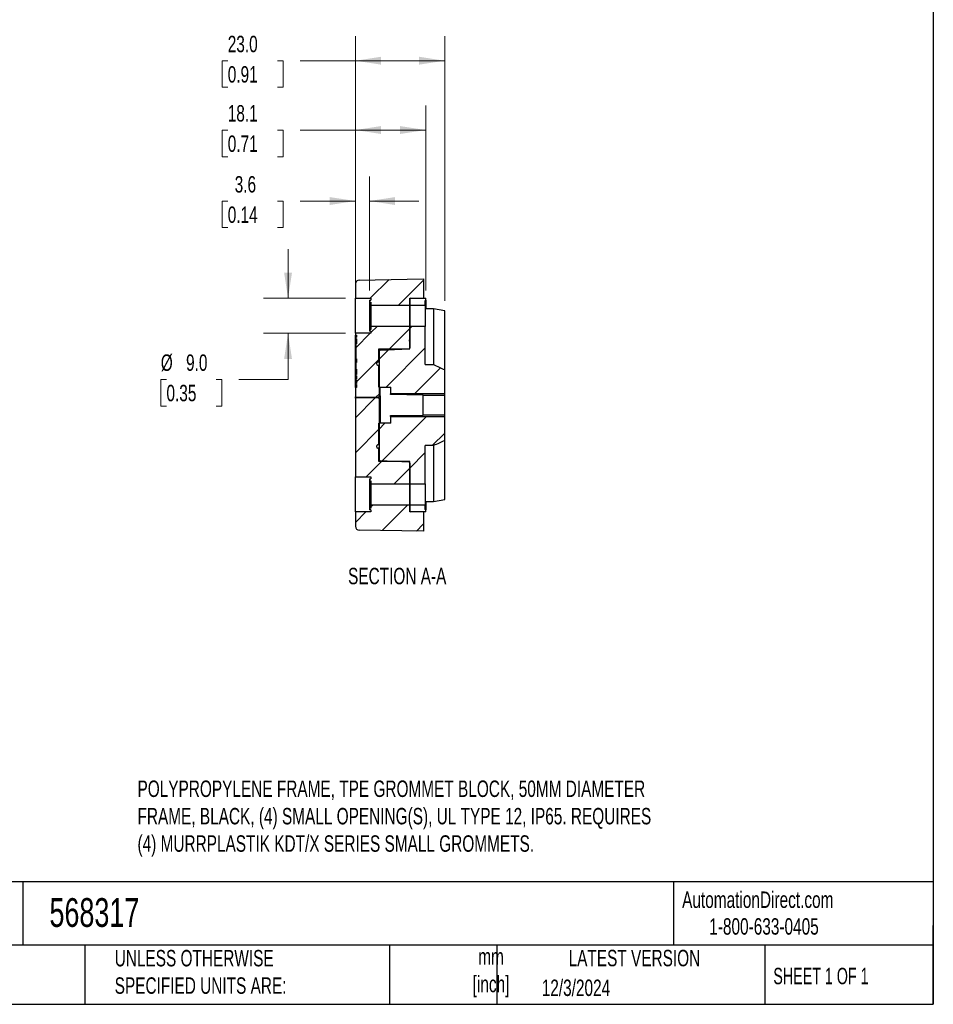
# Model space of a CAD drawing. Header units: millimetres. Extents: x 13 to 546, y 13 to 419.
# Tile 8 of 15: x 311 to 546, y 13 to 266. Entities that reach past the tile are written whole.
import ezdxf

# ---------------------------------------------------------------- set-up
doc = ezdxf.new("R2010")
doc.units = ezdxf.units.MM
doc.header["$LTSCALE"] = 2
doc.layers.add('TEXT', color=140, linetype='Continuous', lineweight=25)
doc.styles.add('SLDTEXTSTYLE0', font='TXT', dxfattribs={"width": 0.7})
doc.styles.add('SLDTEXTSTYLE1', font='TXT', dxfattribs={"width": 0.65})
doc.dimstyles.new('SLDDIMSTYLE1', dxfattribs={"dimtxt": 4.316016, "dimasz": 6.604, "dimexe": 0, "dimexo": 0.0625, "dimgap": 1.079004, "dimtad": 0, "dimtih": 1, "dimtoh": 1, "dimrnd": 1e-09, "dimzin": 4, "dimdsep": 46, "dimtxsty": 'SLDTEXTSTYLE0', "dimsah": 1, "dimcen": 0.09, "dimadec": 0, "dimazin": 1, "dimtfac": 1, "dimtofl": 0, "dimtmove": 0, "dimatfit": 3, "dimfxl": 0, "dimfrac": 2, "dimtolj": 1, "dimtzin": 12, "dimarcsym": 0})
doc.dimstyles.new('SLDDIMSTYLE3', dxfattribs={"dimtxt": 4.316016, "dimasz": 6.604, "dimexe": 0, "dimexo": 0.0625, "dimgap": 1.079004, "dimtad": 0, "dimtih": 1, "dimtoh": 1, "dimrnd": 1e-09, "dimzin": 4, "dimdsep": 46, "dimtxsty": 'SLDTEXTSTYLE0', "dimsah": 1, "dimcen": 0.09, "dimadec": 0, "dimazin": 1, "dimtfac": 1, "dimtmove": 0, "dimatfit": 0, "dimfxl": 0, "dimfrac": 2, "dimtolj": 1, "dimtzin": 12, "dimarcsym": 0})
doc.dimstyles.new('SLDDIMSTYLE4', dxfattribs={"dimtxt": 4.316016, "dimasz": 6.604, "dimexe": 0, "dimexo": 0.0625, "dimgap": 1.079004, "dimtad": 0, "dimtih": 1, "dimtoh": 1, "dimrnd": 1e-09, "dimzin": 12, "dimdsep": 46, "dimtxsty": 'SLDTEXTSTYLE0', "dimsah": 1, "dimcen": 0.09, "dimadec": 0, "dimazin": 3, "dimtfac": 1, "dimtmove": 0, "dimatfit": 0, "dimfxl": 0, "dimfrac": 2, "dimtolj": 1, "dimtzin": 12, "dimarcsym": 0})
doc.dimstyles.new('SLDDIMSTYLE5', dxfattribs={"dimtxt": 4.316016, "dimasz": 6.604, "dimexe": 0, "dimexo": 0.0625, "dimgap": 1.079004, "dimtad": 0, "dimtih": 1, "dimtoh": 1, "dimrnd": 1e-09, "dimzin": 12, "dimdsep": 46, "dimtxsty": 'SLDTEXTSTYLE0', "dimsah": 1, "dimcen": 0.09, "dimadec": 0, "dimazin": 3, "dimtfac": 1, "dimtofl": 0, "dimtmove": 0, "dimatfit": 3, "dimfxl": 0, "dimfrac": 2, "dimtolj": 1, "dimtzin": 12, "dimarcsym": 0})

# ---------------------------------------------------------------- blocks, each defined once
blk = doc.blocks.new('_D_11')
at = {"color": 7, "linetype": 'Continuous', "lineweight": 0}
for p, q in [((397.23, 200.77), (397.23, 225.93)), ((400.83, 196.56), (400.83, 225.93)), ((364.34, 219.58), (362.89, 219.58)), ((362.89, 219.58), (362.89, 212.72)), ((377.16, 219.58), (378.61, 219.58)), ((378.61, 219.58), (378.61, 212.72)), ((397.23, 219.58), (383.01, 219.58)), ((400.83, 219.58), (413.53, 219.58)), ((362.89, 212.72), (364.34, 212.72)), ((378.61, 212.72), (377.16, 212.72))]:
    blk.add_line(p, q, dxfattribs=at)
at = {"color": 7, "linetype": 'Continuous', "lineweight": 18}
for points in [[(397.23, 219.58), (390.63, 220.59), (390.63, 218.56)], [(400.83, 219.58), (407.44, 218.56), (407.44, 220.59)]]:
    blk.add_solid(points, dxfattribs=at)
at = {"color": 7, "linetype": 'Continuous', "lineweight": 18, "char_height": 4.233, "attachment_point": 1, "style": 'SLDTEXTSTYLE0'}
for s, insert in [('3.6', (366.13, 226)), ('0.14', (364.34, 218.18))]:
    blk.add_mtext(s, dxfattribs=dict(at, insert=insert))
blk = doc.blocks.new('_D_12')
at = {"color": 7, "linetype": 'Continuous', "lineweight": 0}
for p, q in [((379.87, 194.52), (379.87, 207.22)), ((394.69, 194.52), (373.52, 194.52)), ((394.69, 185.52), (373.52, 185.52)), ((379.87, 173.64), (379.87, 185.52)), ((348.55, 173.64), (347.1, 173.64)), ((347.1, 173.64), (347.1, 166.78)), ((361.38, 173.64), (362.83, 173.64)), ((362.83, 173.64), (362.83, 166.78)), ((367.17, 173.64), (379.87, 173.64)), ((347.1, 166.78), (348.55, 166.78)), ((362.83, 166.78), (361.38, 166.78))]:
    blk.add_line(p, q, dxfattribs=at)
at = {"color": 7, "linetype": 'Continuous', "lineweight": 18}
for points in [[(379.87, 194.52), (380.89, 201.12), (378.86, 201.12)], [(379.87, 185.52), (378.86, 178.91), (380.89, 178.91)]]:
    blk.add_solid(points, dxfattribs=at)
at = {"color": 7, "linetype": 'Continuous', "lineweight": 18, "char_height": 4.233, "attachment_point": 1, "style": 'SLDTEXTSTYLE0'}
for s, insert in [('%%c', (347.09, 180.07)), ('9.0', (353.6, 180.07)), ('0.35', (348.55, 172.24))]:
    blk.add_mtext(s, dxfattribs=dict(at, insert=insert))
blk = doc.blocks.new('_D_13')
at = {"color": 7, "linetype": 'Continuous', "lineweight": 0}
for p, q in [((397.23, 171.35), (397.23, 262.06)), ((420.23, 193.86), (420.23, 262.06)), ((364.34, 255.71), (362.89, 255.71)), ((362.89, 255.71), (362.89, 248.86)), ((377.16, 255.71), (378.61, 255.71)), ((378.61, 255.71), (378.61, 248.86)), ((397.23, 255.71), (383.01, 255.71)), ((420.23, 255.71), (397.23, 255.71)), ((362.89, 248.86), (364.34, 248.86)), ((378.61, 248.86), (377.16, 248.86))]:
    blk.add_line(p, q, dxfattribs=at)
at = {"color": 7, "linetype": 'Continuous', "lineweight": 18}
for points in [[(397.23, 255.71), (403.84, 254.7), (403.84, 256.73)], [(420.23, 255.71), (413.63, 256.73), (413.63, 254.7)]]:
    blk.add_solid(points, dxfattribs=at)
at = {"color": 7, "linetype": 'Continuous', "lineweight": 18, "char_height": 4.233, "attachment_point": 1, "style": 'SLDTEXTSTYLE0'}
for s, insert in [('23.0', (364.34, 262.14)), ('0.91', (364.34, 254.31))]:
    blk.add_mtext(s, dxfattribs=dict(at, insert=insert))
blk = doc.blocks.new('_D_14')
at = {"color": 7, "linetype": 'Continuous', "lineweight": 0}
for p, q in [((397.23, 200.77), (397.23, 244.21)), ((415.33, 196.56), (415.33, 244.21)), ((364.34, 237.86), (362.89, 237.86)), ((362.89, 237.86), (362.89, 231)), ((377.16, 237.86), (378.61, 237.86)), ((378.61, 237.86), (378.61, 231)), ((397.23, 237.86), (383.01, 237.86)), ((415.33, 237.86), (397.23, 237.86)), ((362.89, 231), (364.34, 231)), ((378.61, 231), (377.16, 231))]:
    blk.add_line(p, q, dxfattribs=at)
at = {"color": 7, "linetype": 'Continuous', "lineweight": 18}
for points in [[(397.23, 237.86), (403.84, 236.84), (403.84, 238.88)], [(415.33, 237.86), (408.73, 238.88), (408.73, 236.84)]]:
    blk.add_solid(points, dxfattribs=at)
at = {"color": 7, "linetype": 'Continuous', "lineweight": 18, "char_height": 4.233, "attachment_point": 1, "style": 'SLDTEXTSTYLE0'}
for s, insert in [('18.1', (364.34, 244.28)), ('0.71', (364.34, 236.46))]:
    blk.add_mtext(s, dxfattribs=dict(at, insert=insert))

msp = doc.modelspace()

# ---------------------------------------------------------------- hatches: boundary and pattern name
at = {"linetype": 'Continuous', "lineweight": 18}
h = msp.add_hatch(dxfattribs=at)
h.set_pattern_fill('ANSI31', scale=2, style=0)
edge = h.paths.add_edge_path(flags=0)
edge.add_line((401.231, 193.518), (401.231, 192.768))
edge.add_line((401.231, 192.768), (411.231, 192.768))
edge.add_line((411.231, 192.768), (411.231, 194.318))
edge.add_arc((411.431, 194.318), 0.2, 90, 180, ccw=False)
edge.add_line((411.431, 194.518), (414.731, 194.518))
edge.add_line((414.731, 194.518), (414.731, 199.519))
edge.add_line((414.731, 199.519), (398.214, 199.23))
edge.add_arc((398.231, 198.23), 1, 91, 180)
edge.add_line((397.231, 198.23), (397.231, 194.518))
edge.add_line((397.231, 194.518), (401.231, 194.518))
edge.add_line((401.231, 194.518), (401.231, 194.018))
edge.add_line((401.231, 194.018), (400.831, 194.018))
edge.add_line((400.831, 194.018), (400.831, 193.518))
edge.add_line((400.831, 193.518), (401.231, 193.518))
h = msp.add_hatch(dxfattribs=at)
h.set_pattern_fill('ANSI31', scale=2, style=0)
edge = h.paths.add_edge_path(flags=0)
edge.add_line((415.331, 194.018), (415.381, 194.018))
edge.add_line((415.381, 194.018), (415.381, 194.518))
edge.add_line((415.381, 194.518), (411.231, 194.518))
edge.add_line((411.231, 194.518), (411.231, 192.768))
edge.add_line((411.231, 192.768), (415.231, 192.768))
edge.add_line((415.231, 192.768), (415.231, 193.918))
edge.add_arc((415.331, 193.918), 0.1, 90, 180, ccw=False)
h = msp.add_hatch(dxfattribs=at)
h.set_pattern_fill('ANSI31', scale=2, style=0)
edge = h.paths.add_edge_path(flags=0)
edge.add_line((397.331, 184.518), (397.331, 184.118))
edge.add_line((397.331, 184.118), (397.531, 184.118))
edge.add_line((397.531, 184.118), (397.531, 182.769))
edge.add_line((397.531, 182.769), (397.331, 182.769))
edge.add_line((397.331, 182.769), (397.331, 178.977))
edge.add_line((397.331, 178.977), (397.531, 178.977))
edge.add_line((397.531, 178.977), (397.531, 177.988))
edge.add_line((397.531, 177.988), (397.331, 177.988))
edge.add_line((397.331, 177.988), (397.331, 176.267))
edge.add_line((397.331, 176.267), (397.531, 176.267))
edge.add_line((397.531, 176.267), (397.531, 174.918))
edge.add_line((397.531, 174.918), (397.331, 174.918))
edge.add_line((397.331, 174.918), (397.331, 174.516))
edge.add_line((397.331, 174.516), (397.531, 174.516))
edge.add_line((397.531, 174.516), (397.531, 173.701))
edge.add_line((397.531, 173.701), (397.331, 173.701))
edge.add_line((397.331, 173.701), (397.331, 173.468))
edge.add_line((397.331, 173.468), (397.531, 173.468))
edge.add_line((397.531, 173.468), (397.531, 172.561))
edge.add_line((397.531, 172.561), (397.331, 172.561))
edge.add_line((397.331, 172.561), (397.331, 172.335))
edge.add_line((397.331, 172.335), (397.531, 172.335))
edge.add_line((397.531, 172.335), (397.531, 171.518))
edge.add_line((397.531, 171.518), (397.231, 171.518))
edge.add_line((397.231, 171.518), (397.231, 169.156))
edge.add_line((397.231, 169.156), (403.15, 169.104))
edge.add_spline(control_points=[(403.15, 169.104), (403.172, 169.104), (403.194, 169.108), (403.215, 169.115), (403.237, 169.122), (403.258, 169.133), (403.276, 169.148), (403.294, 169.162), (403.309, 169.179), (403.321, 169.199), (403.333, 169.218), (403.341, 169.238), (403.346, 169.26), (403.35, 169.274), (403.351, 169.289), (403.351, 169.304)], knot_values=[0.0000022, 0.0000022, 0.0000022, 0.0000022, 0.0000689, 0.0000689, 0.0000689, 0.0001378, 0.0001378, 0.0001378, 0.0002062, 0.0002062, 0.0002062, 0.0002719, 0.0002719, 0.0002719, 0.000316, 0.000316, 0.000316, 0.000316], weights=[1, 1, 1, 1, 1, 1, 1, 1, 1, 1, 1, 1, 1, 1, 1, 1], degree=3, periodic=0)
edge.add_line((403.351, 169.304), (403.351, 180.851))
edge.add_spline(control_points=[(403.351, 180.851), (403.351, 180.879), (403.354, 180.906), (403.36, 180.933), (403.368, 180.969), (403.38, 181.004), (403.399, 181.035), (403.412, 181.058), (403.429, 181.079), (403.45, 181.097), (403.464, 181.108), (403.479, 181.119), (403.495, 181.126), (403.512, 181.133), (403.53, 181.138), (403.548, 181.139)], knot_values=[0, 0, 0, 0, 0.0000825, 0.0000825, 0.0000825, 0.0001917, 0.0001917, 0.0001917, 0.0002725, 0.0002725, 0.0002725, 0.0003263, 0.0003263, 0.0003263, 0.0003808, 0.0003808, 0.0003808, 0.0003808], weights=[1, 1, 1, 1, 1, 1, 1, 1, 1, 1, 1, 1, 1, 1, 1, 1], degree=3, periodic=0)
edge.add_line((403.548, 181.139), (411.038, 181.509))
edge.add_ellipse((411.031, 181.791), major_axis=(0, 0.283), ratio=0.7071068, start_angle=182, end_angle=270)
edge.add_line((411.231, 181.791), (411.231, 183.261))
edge.add_ellipse((411.031, 183.261), major_axis=(0, -0.283), ratio=0.7071068, start_angle=90, end_angle=100.42027)
edge.add_spline(control_points=[(411.228, 183.312), (411.219, 183.375), (411.196, 183.436), (411.172, 183.496), (411.159, 183.53), (411.144, 183.564), (411.137, 183.6), (411.132, 183.625), (411.132, 183.651), (411.136, 183.676), (411.143, 183.713), (411.159, 183.749), (411.173, 183.784), (411.197, 183.844), (411.219, 183.904), (411.228, 183.968)], knot_values=[0, 0, 0, 0, 0.0001924, 0.0001924, 0.0001924, 0.0003018, 0.0003018, 0.0003018, 0.0003781, 0.0003781, 0.0003781, 0.0004928, 0.0004928, 0.0004928, 0.0006842, 0.0006842, 0.0006842, 0.0006842], weights=[1, 1, 1, 1, 1, 1, 1, 1, 1, 1, 1, 1, 1, 1, 1, 1], degree=3, periodic=0)
edge.add_ellipse((411.031, 184.019), major_axis=(0, -0.283), ratio=0.7071068, start_angle=79.5736, end_angle=90)
edge.add_line((411.231, 184.019), (411.231, 187.268))
edge.add_line((411.231, 187.268), (401.231, 187.268))
edge.add_line((401.231, 187.268), (401.231, 186.518))
edge.add_line((401.231, 186.518), (400.831, 186.518))
edge.add_line((400.831, 186.518), (400.831, 186.018))
edge.add_line((400.831, 186.018), (401.231, 186.018))
edge.add_line((401.231, 186.018), (401.231, 185.518))
edge.add_line((401.231, 185.518), (397.231, 185.518))
edge.add_line((397.231, 185.518), (397.231, 185.018))
edge.add_line((397.231, 185.018), (397.531, 185.018))
edge.add_line((397.531, 185.018), (397.531, 184.518))
edge.add_line((397.531, 184.518), (397.331, 184.518))
h = msp.add_hatch(dxfattribs=at)
h.set_pattern_fill('ANSI31', scale=2, style=0)
edge = h.paths.add_edge_path(flags=0)
edge.add_line((403.231, 178.124), (402.931, 178.124))
edge.add_ellipse((402.931, 177.7), major_axis=(0, -0.424), ratio=0.7071068, start_angle=180, end_angle=360)
edge.add_line((402.931, 177.276), (403.231, 177.276))
edge.add_line((403.231, 177.276), (403.231, 171.668))
edge.add_line((403.231, 171.668), (406.365, 171.668))
edge.add_line((406.365, 171.668), (406.365, 170.025))
edge.add_line((406.365, 170.025), (420.231, 170.025))
edge.add_line((420.231, 170.025), (420.231, 176.129))
edge.add_spline(control_points=[(420.231, 176.129), (419.275, 176.587), (418.306, 177.021), (417.331, 177.438)], knot_values=[0.0142263, 0.0142263, 0.0142263, 0.0142263, 0.0174616, 0.0174616, 0.0174616, 0.0174616], weights=[1, 1, 1, 1], degree=3, periodic=0)
edge.add_line((417.331, 177.438), (415.231, 177.438))
edge.add_line((415.231, 177.438), (415.231, 187.268))
edge.add_line((415.231, 187.268), (411.231, 187.268))
edge.add_line((411.231, 187.268), (411.231, 181.518))
edge.add_line((411.231, 181.518), (403.231, 181.518))
edge.add_line((403.231, 181.518), (403.231, 178.124))
h = msp.add_hatch(dxfattribs=at)
h.set_pattern_fill('ANSI31', scale=2, style=0)
edge = h.paths.add_edge_path(flags=0)
edge.add_ellipse((411.031, 150.018), major_axis=(0, -0.283), ratio=0.7071068, start_angle=90, end_angle=100.42027)
edge.add_spline(control_points=[(411.228, 150.069), (411.219, 150.133), (411.196, 150.194), (411.172, 150.253), (411.159, 150.287), (411.144, 150.321), (411.137, 150.357), (411.132, 150.382), (411.132, 150.408), (411.136, 150.433), (411.143, 150.471), (411.159, 150.506), (411.173, 150.542), (411.197, 150.601), (411.219, 150.662), (411.228, 150.725)], knot_values=[0, 0, 0, 0, 0.0001924, 0.0001924, 0.0001924, 0.0003018, 0.0003018, 0.0003018, 0.0003781, 0.0003781, 0.0003781, 0.0004928, 0.0004928, 0.0004928, 0.0006842, 0.0006842, 0.0006842, 0.0006842], weights=[1, 1, 1, 1, 1, 1, 1, 1, 1, 1, 1, 1, 1, 1, 1, 1], degree=3, periodic=0)
edge.add_ellipse((411.031, 150.776), major_axis=(0, -0.283), ratio=0.7071068, start_angle=79.5736, end_angle=90)
edge.add_line((411.231, 150.776), (411.231, 152.048))
edge.add_ellipse((411.031, 152.048), major_axis=(0, 0.283), ratio=0.7071068, start_angle=270, end_angle=358)
edge.add_line((411.038, 152.33), (403.548, 152.7))
edge.add_spline(control_points=[(403.548, 152.7), (403.538, 152.701), (403.528, 152.702), (403.518, 152.705), (403.501, 152.71), (403.484, 152.718), (403.469, 152.728), (403.449, 152.741), (403.432, 152.758), (403.417, 152.777), (403.399, 152.801), (403.384, 152.829), (403.374, 152.858), (403.359, 152.899), (403.351, 152.944), (403.351, 152.988)], knot_values=[0, 0, 0, 0, 0.0000304, 0.0000304, 0.0000304, 0.0000849, 0.0000849, 0.0000849, 0.0001567, 0.0001567, 0.0001567, 0.00025, 0.00025, 0.00025, 0.0003843, 0.0003843, 0.0003843, 0.0003843], weights=[1, 1, 1, 1, 1, 1, 1, 1, 1, 1, 1, 1, 1, 1, 1, 1], degree=3, periodic=0)
edge.add_line((403.351, 152.988), (403.351, 168.666))
edge.add_spline(control_points=[(403.351, 168.666), (403.351, 168.688), (403.347, 168.711), (403.34, 168.732), (403.332, 168.753), (403.321, 168.774), (403.307, 168.791), (403.293, 168.809), (403.275, 168.824), (403.256, 168.836), (403.237, 168.848), (403.216, 168.856), (403.195, 168.861), (403.18, 168.864), (403.165, 168.866), (403.15, 168.866)], knot_values=[0, 0, 0, 0, 0.0000673, 0.0000673, 0.0000673, 0.0001345, 0.0001345, 0.0001345, 0.000203, 0.000203, 0.000203, 0.0002687, 0.0002687, 0.0002687, 0.000314, 0.000314, 0.000314, 0.000314], weights=[1, 1, 1, 1, 1, 1, 1, 1, 1, 1, 1, 1, 1, 1, 1, 1], degree=3, periodic=0)
edge.add_line((403.15, 168.866), (397.231, 168.814))
edge.add_line((397.231, 168.814), (397.231, 148.518))
edge.add_line((397.231, 148.518), (401.231, 148.518))
edge.add_line((401.231, 148.518), (401.231, 148.018))
edge.add_line((401.231, 148.018), (400.831, 148.018))
edge.add_line((400.831, 148.018), (400.831, 147.518))
edge.add_line((400.831, 147.518), (401.231, 147.518))
edge.add_line((401.231, 147.518), (401.231, 146.768))
edge.add_line((401.231, 146.768), (411.231, 146.768))
edge.add_line((411.231, 146.768), (411.231, 150.018))
h = msp.add_hatch(dxfattribs=at)
h.set_pattern_fill('ANSI31', scale=2, style=0)
edge = h.paths.add_edge_path(flags=0)
edge.add_line((403.231, 155.912), (403.231, 152.518))
edge.add_line((403.231, 152.518), (411.231, 152.518))
edge.add_line((411.231, 152.518), (411.231, 146.768))
edge.add_line((411.231, 146.768), (415.231, 146.768))
edge.add_line((415.231, 146.768), (415.231, 156.599))
edge.add_line((415.231, 156.599), (417.331, 156.599))
edge.add_spline(control_points=[(417.331, 156.599), (418.306, 157.016), (419.275, 157.45), (420.231, 157.908)], knot_values=[0.0000008, 0.0000008, 0.0000008, 0.0000008, 0.0031754, 0.0031754, 0.0031754, 0.0031754], weights=[1, 1, 1, 1], degree=3, periodic=0)
edge.add_line((420.231, 157.908), (420.231, 164.012))
edge.add_line((420.231, 164.012), (406.365, 164.012))
edge.add_line((406.365, 164.012), (406.365, 162.368))
edge.add_line((406.365, 162.368), (403.231, 162.368))
edge.add_line((403.231, 162.368), (403.231, 156.761))
edge.add_line((403.231, 156.761), (402.931, 156.761))
edge.add_ellipse((402.931, 156.337), major_axis=(0, -0.424), ratio=0.7071068, start_angle=180, end_angle=360)
edge.add_line((402.931, 155.912), (403.231, 155.912))
h = msp.add_hatch(dxfattribs=at)
h.set_pattern_fill('ANSI31', scale=2, style=0)
edge = h.paths.add_edge_path(flags=0)
edge.add_line((411.231, 139.718), (411.231, 141.268))
edge.add_line((411.231, 141.268), (401.231, 141.268))
edge.add_line((401.231, 141.268), (401.231, 140.518))
edge.add_line((401.231, 140.518), (400.831, 140.518))
edge.add_line((400.831, 140.518), (400.831, 140.018))
edge.add_line((400.831, 140.018), (401.231, 140.018))
edge.add_line((401.231, 140.018), (401.231, 139.518))
edge.add_line((401.231, 139.518), (397.231, 139.518))
edge.add_line((397.231, 139.518), (397.231, 135.806))
edge.add_arc((398.231, 135.806), 1, 180, 269)
edge.add_line((398.214, 134.806), (414.705, 134.519))
edge.add_line((414.705, 134.519), (414.731, 139.518))
edge.add_line((414.731, 139.518), (411.431, 139.518))
edge.add_arc((411.431, 139.718), 0.2, 180, 270, ccw=False)
h = msp.add_hatch(dxfattribs=at)
h.set_pattern_fill('ANSI31', scale=2, style=0)
edge = h.paths.add_edge_path(flags=0)
edge.add_line((411.231, 139.518), (415.381, 139.518))
edge.add_line((415.381, 139.518), (415.381, 140.018))
edge.add_line((415.381, 140.018), (415.331, 140.018))
edge.add_arc((415.331, 140.118), 0.1, 180, 270, ccw=False)
edge.add_line((415.231, 140.118), (415.231, 141.268))
edge.add_line((415.231, 141.268), (411.231, 141.268))
edge.add_line((411.231, 141.268), (411.231, 139.518))

# ---------------------------------------------------------------- linework, layer by layer
for p, q in [((397.231, 198.23), (397.231, 194.518)), ((398.214, 199.23), (414.705, 199.518)), ((414.731, 199.519), (414.731, 194.518)), ((397.231, 194.518), (401.231, 194.518)), ((400.831, 194.018), (400.831, 193.518)), ((400.831, 194.018), (401.231, 194.018)), ((400.831, 193.518), (401.231, 193.518)), ((401.231, 194.518), (401.231, 194.018)), ((401.231, 193.518), (401.231, 192.768)), ((401.231, 192.768), (411.231, 192.768)), ((411.231, 192.768), (411.231, 194.518)), ((411.231, 194.518), (415.381, 194.518)), ((411.231, 194.318), (411.231, 192.768)), ((411.231, 192.768), (411.231, 187.268)), ((411.231, 192.768), (415.231, 192.768)), ((411.431, 194.518), (414.731, 194.518)), ((415.231, 192.768), (415.231, 193.918)), ((415.231, 193.518), (415.331, 193.518)), ((415.381, 194.018), (415.331, 194.018)), ((415.331, 194.018), (415.331, 193.518)), ((415.381, 193.518), (415.331, 193.518)), ((415.331, 193.518), (415.331, 191.836)), ((415.381, 194.018), (415.381, 194.518)), ((415.381, 191.836), (415.381, 193.518)), ((417.331, 191.836), (415.231, 191.836)), ((417.331, 191.836), (417.331, 177.438)), ((420.231, 191.316), (417.331, 191.836)), ((420.231, 176.129), (420.231, 191.316)), ((397.231, 185.518), (397.231, 185.018)), ((401.231, 185.518), (397.231, 185.518)), ((400.831, 186.518), (400.831, 186.018)), ((401.231, 186.518), (400.831, 186.518)), ((401.231, 186.018), (400.831, 186.018)), ((401.231, 187.268), (401.231, 186.518)), ((411.231, 187.268), (401.231, 187.268)), ((401.231, 186.018), (401.231, 185.518)), ((411.231, 187.268), (411.231, 184.019)), ((411.231, 181.518), (411.231, 187.268)), ((415.231, 187.268), (411.231, 187.268)), ((415.231, 177.438), (415.231, 187.268)), ((397.231, 185.018), (397.531, 185.018)), ((397.231, 172.518), (397.231, 184.018)), ((397.231, 184.018), (397.331, 184.018)), ((397.331, 184.518), (397.531, 184.518)), ((397.331, 184.518), (397.331, 184.118)), ((397.331, 184.118), (397.531, 184.118)), ((397.331, 183.718), (397.531, 183.718)), ((397.331, 183.718), (397.331, 182.769)), ((397.331, 182.769), (397.331, 178.977)), ((397.331, 182.769), (397.531, 182.769)), ((397.531, 185.018), (397.531, 184.518)), ((397.531, 184.118), (397.531, 182.769)), ((411.231, 183.261), (411.231, 181.791)), ((403.231, 178.124), (403.231, 181.518)), ((403.231, 181.518), (411.231, 181.518)), ((403.351, 180.851), (403.351, 169.304)), ((403.548, 181.139), (411.038, 181.509)), ((397.531, 178.977), (397.331, 178.977)), ((397.331, 178.977), (397.331, 177.988)), ((397.331, 177.988), (397.331, 176.267)), ((397.331, 177.988), (397.531, 177.988)), ((397.531, 178.977), (397.531, 177.988)), ((402.931, 178.124), (403.231, 178.124)), ((397.531, 176.267), (397.331, 176.267)), ((397.331, 176.267), (397.331, 175.318)), ((397.331, 175.318), (397.531, 175.318)), ((397.531, 176.267), (397.531, 174.918)), ((402.931, 177.276), (403.231, 177.276)), ((403.231, 171.668), (403.231, 177.276)), ((415.231, 177.438), (417.331, 177.438)), ((420.231, 170.025), (420.231, 176.129)), ((397.331, 172.518), (397.231, 172.518)), ((397.331, 174.918), (397.331, 174.516)), ((397.531, 174.918), (397.331, 174.918)), ((397.531, 174.516), (397.331, 174.516)), ((397.331, 173.776), (397.531, 173.776)), ((397.331, 173.744), (397.531, 173.744)), ((397.331, 173.744), (397.331, 173.701)), ((397.331, 173.701), (397.331, 173.468)), ((397.331, 173.701), (397.531, 173.701)), ((397.331, 173.468), (397.531, 173.468)), ((397.331, 173.438), (397.331, 173.289)), ((397.531, 173.011), (397.331, 173.011)), ((397.331, 172.561), (397.331, 172.335)), ((397.531, 172.561), (397.331, 172.561)), ((397.531, 174.516), (397.531, 173.701)), ((397.531, 173.468), (397.531, 172.561)), ((397.231, 171.518), (397.231, 169.156)), ((397.531, 171.518), (397.231, 171.518)), ((397.531, 172.335), (397.331, 172.335)), ((397.331, 172.335), (397.331, 171.74)), ((397.331, 171.74), (397.531, 171.74)), ((397.531, 172.335), (397.531, 171.518)), ((403.231, 171.668), (406.365, 171.668)), ((403.54, 171.632), (403.542, 171.668)), ((406.231, 171.668), (406.231, 169.937)), ((406.231, 169.717), (406.231, 169.937)), ((406.365, 170.025), (406.365, 171.668)), ((406.365, 170.025), (420.231, 170.025)), ((420.231, 169.588), (420.231, 170.025)), ((397.231, 169.156), (403.15, 169.104)), ((397.231, 168.814), (397.231, 169.156)), ((403.15, 168.866), (397.231, 168.814)), ((397.231, 168.814), (397.231, 148.518)), ((403.351, 168.666), (403.351, 152.988)), ((414.661, 169.588), (406.231, 169.717)), ((414.661, 169.588), (420.231, 169.588)), ((414.661, 164.449), (414.661, 169.588)), ((420.231, 164.449), (420.231, 169.588)), ((403.231, 156.761), (403.231, 162.368)), ((406.365, 162.368), (403.231, 162.368)), ((406.231, 164.319), (414.661, 164.449)), ((406.231, 164.1), (406.231, 164.319)), ((406.231, 164.1), (406.231, 162.368)), ((406.365, 162.368), (406.365, 164.012)), ((420.231, 164.012), (406.365, 164.012)), ((420.231, 164.449), (414.661, 164.449)), ((420.231, 164.012), (420.231, 164.449)), ((420.231, 157.908), (420.231, 164.012)), ((420.231, 142.721), (420.231, 157.908)), ((403.231, 156.761), (402.931, 156.761)), ((403.231, 155.912), (402.931, 155.912)), ((403.231, 152.518), (403.231, 155.912)), ((417.331, 156.599), (415.231, 156.599)), ((415.231, 146.768), (415.231, 156.599)), ((417.331, 156.599), (417.331, 142.2)), ((411.231, 152.518), (403.231, 152.518)), ((411.038, 152.33), (403.548, 152.7)), ((411.231, 146.768), (411.231, 152.518)), ((411.231, 152.048), (411.231, 150.776)), ((411.231, 150.018), (411.231, 146.768)), ((397.231, 148.518), (401.231, 148.518)), ((400.831, 148.018), (400.831, 147.518)), ((400.831, 148.018), (401.231, 148.018)), ((400.831, 147.518), (401.231, 147.518)), ((401.231, 148.518), (401.231, 148.018)), ((401.231, 147.518), (401.231, 146.768)), ((401.231, 146.768), (411.231, 146.768)), ((411.231, 146.768), (411.231, 141.268)), ((411.231, 146.768), (415.231, 146.768)), ((415.231, 142.2), (417.331, 142.2)), ((415.331, 142.2), (415.331, 140.518)), ((415.381, 140.518), (415.381, 142.2)), ((417.331, 142.2), (420.231, 142.721)), ((397.231, 139.518), (397.231, 135.806)), ((401.231, 139.518), (397.231, 139.518)), ((400.831, 140.518), (400.831, 140.018)), ((401.231, 140.518), (400.831, 140.518)), ((401.231, 140.018), (400.831, 140.018)), ((401.231, 141.268), (401.231, 140.518)), ((411.231, 141.268), (401.231, 141.268)), ((401.231, 140.018), (401.231, 139.518)), ((411.231, 141.268), (411.231, 139.718)), ((415.231, 141.268), (411.231, 141.268)), ((411.231, 139.518), (411.231, 141.268)), ((415.381, 139.518), (411.231, 139.518)), ((414.731, 139.518), (411.431, 139.518)), ((414.731, 139.518), (414.731, 134.518)), ((415.231, 140.118), (415.231, 141.268)), ((415.331, 140.518), (415.231, 140.518)), ((415.331, 140.518), (415.331, 140.018)), ((415.331, 140.518), (415.381, 140.518)), ((415.331, 140.018), (415.381, 140.018)), ((415.381, 139.518), (415.381, 140.018)), ((414.705, 134.519), (398.214, 134.806))]:
    msp.add_line(p, q)
for centre, radius, start, end in [((398.231, 198.23), 1, 91, 180), ((411.431, 194.318), 0.2, 90, 180), ((415.331, 193.918), 0.1, 90, 180), ((411.431, 139.718), 0.2, 180, 270), ((415.331, 140.118), 0.1, 180, 270), ((398.231, 135.806), 1, 180, 269)]:
    msp.add_arc(centre, radius, start, end)
for centre, major_axis, ratio, start_param, end_param in [((411.031, 184.019), (0, -0.283), 0.7071068, 1.3889284, 1.5707963), ((411.031, 183.261), (0, -0.283), 0.7071068, 1.5707963, 1.7526643), ((411.031, 181.791), (0, 0.283), 0.7071068, 3.1764992, 4.712389), ((402.931, 177.7), (0, -0.424), 0.7071068, 3.1415927, 6.2831853), ((407.231, 169.937), (1, 0), 0.176327, 2.6179939, 3.1415927), ((407.231, 164.1), (1, 0), 0.176327, 3.1415927, 3.6651914), ((402.931, 156.337), (0, -0.424), 0.7071068, 3.1415927, 6.2831853), ((411.031, 152.048), (0, 0.283), 0.7071068, 4.712389, 6.2482787), ((411.031, 150.776), (0, -0.283), 0.7071068, 1.3889284, 1.5707963), ((411.031, 150.018), (0, -0.283), 0.7071068, 1.5707963, 1.7526643)]:
    msp.add_ellipse(centre, major_axis=major_axis, ratio=ratio, start_param=start_param, end_param=end_param)
for points, knots in [([(397.231, 185.518), (397.231, 185.519), (397.231, 185.521), (397.231, 185.538), (397.231, 185.565), (397.231, 185.615), (397.231, 185.705), (397.231, 185.854), (397.231, 186.043), (397.231, 186.345), (397.231, 186.814), (397.231, 187.499), (397.231, 188.284), (397.231, 189.134), (397.231, 190.018), (397.231, 190.903), (397.231, 191.753), (397.231, 192.537), (397.231, 193.223), (397.231, 193.691), (397.231, 193.994), (397.231, 194.183), (397.231, 194.332), (397.231, 194.427), (397.231, 194.483), (397.231, 194.513), (397.231, 194.516), (397.231, 194.518)], [0, 0, 0, 0, 0.0156241, 0.031228, 0.0468493, 0.0625257, 0.093742, 0.1250247, 0.1562458, 0.1875175, 0.2499, 0.3122889, 0.3749622, 0.4374406, 0.5000024, 0.5625257, 0.6250427, 0.6876773, 0.7501048, 0.8124873, 0.843721, 0.8749802, 0.9062246, 0.9374792, 0.9583313, 0.9791417, 1, 1, 1, 1]), ([(400.831, 193.518), (400.831, 193.518), (400.831, 193.427), (400.831, 193.077), (400.831, 192.817), (400.831, 192.169), (400.831, 191.781), (400.831, 190.934), (400.831, 190.476), (400.831, 189.56), (400.831, 189.102), (400.831, 188.256), (400.831, 187.867), (400.831, 187.22), (400.831, 186.96), (400.831, 186.609), (400.831, 186.518), (400.831, 186.518)], [0, 0, 0, 0, 0.125, 0.125, 0.25, 0.25, 0.375, 0.375, 0.5, 0.5, 0.625, 0.625, 0.75, 0.75, 0.875, 0.875, 1, 1, 1, 1]), ([(401.231, 192.768), (401.231, 192.767), (401.231, 192.765), (401.231, 192.749), (401.231, 192.722), (401.231, 192.684), (401.231, 192.636), (401.231, 192.533), (401.231, 192.334), (401.231, 191.976), (401.231, 191.539), (401.231, 191.05), (401.231, 190.537), (401.231, 190.019), (401.231, 189.5), (401.231, 188.987), (401.231, 188.497), (401.231, 188.061), (401.231, 187.703), (401.231, 187.504), (401.231, 187.401), (401.231, 187.352), (401.231, 187.315), (401.231, 187.288), (401.231, 187.271), (401.231, 187.269), (401.231, 187.268)], [0, 0, 0, 0, 0.0201369, 0.040121, 0.0600316, 0.0799491, 0.0999537, 0.1201245, 0.1850709, 0.2500793, 0.3150257, 0.3800341, 0.4399863, 0.5, 0.5599522, 0.6199659, 0.6849123, 0.7499207, 0.8148671, 0.8798755, 0.9000125, 0.9199965, 0.9399072, 0.9598246, 0.9798292, 1, 1, 1, 1]), ([(411.231, 187.268), (411.231, 187.269), (411.231, 187.271), (411.231, 187.288), (411.231, 187.315), (411.231, 187.352), (411.231, 187.401), (411.231, 187.503), (411.231, 187.703), (411.231, 188.061), (411.231, 188.497), (411.231, 188.986), (411.231, 189.5), (411.231, 190.018), (411.231, 190.537), (411.231, 191.05), (411.231, 191.539), (411.231, 191.976), (411.231, 192.334), (411.231, 192.533), (411.231, 192.636), (411.231, 192.684), (411.231, 192.722), (411.231, 192.749), (411.231, 192.765), (411.231, 192.767), (411.231, 192.768)], [0, 0, 0, 0, 0.0201369, 0.040121, 0.0600316, 0.0799491, 0.0999537, 0.1201245, 0.1850709, 0.2500793, 0.3150257, 0.3800341, 0.4399863, 0.5, 0.5599522, 0.6199659, 0.6849123, 0.7499207, 0.8148671, 0.8798755, 0.9000125, 0.9199965, 0.9399072, 0.9598246, 0.9798292, 1, 1, 1, 1]), ([(415.231, 192.768), (415.231, 192.768), (415.231, 192.697), (415.231, 192.421), (415.231, 192.217), (415.231, 191.708), (415.231, 191.403), (415.231, 190.738), (415.231, 190.378), (415.231, 189.658), (415.231, 189.299), (415.231, 188.633), (415.231, 188.328), (415.231, 187.819), (415.231, 187.615), (415.231, 187.34), (415.231, 187.268), (415.231, 187.268)], [0, 0, 0, 0, 0.125, 0.125, 0.25, 0.25, 0.375, 0.375, 0.5, 0.5, 0.625, 0.625, 0.75, 0.75, 0.875, 0.875, 1, 1, 1, 1]), ([(415.381, 194.018), (415.381, 194.018), (415.381, 193.964), (415.381, 193.779), (415.381, 193.649), (415.381, 193.518)], [0, 0, 0, 0, 0.5, 0.5, 1, 1, 1, 1]), ([(397.231, 184.018), (397.231, 184.051), (397.231, 184.116), (397.231, 184.213), (397.231, 184.308), (397.231, 184.432), (397.231, 184.578), (397.231, 184.73), (397.231, 184.855), (397.231, 184.946), (397.231, 185.007), (397.231, 185.015), (397.231, 185.018)], [0, 0, 0, 0, 0.0622052, 0.1242357, 0.1867073, 0.2502233, 0.3758158, 0.5001477, 0.6241453, 0.7500722, 0.8757522, 1, 1, 1, 1]), ([(397.331, 184.118), (397.331, 184.118), (397.331, 184.075), (397.331, 183.927), (397.331, 183.823), (397.331, 183.718)], [0, 0, 0, 0, 0.5, 0.5, 1, 1, 1, 1]), ([(411.228, 183.312), (411.22, 183.369), (411.201, 183.423), (411.159, 183.529), (411.133, 183.583), (411.133, 183.696), (411.159, 183.75), (411.201, 183.857), (411.22, 183.91), (411.228, 183.968)], [0, 0, 0, 0, 0.25, 0.25, 0.5, 0.5, 0.75, 0.75, 1, 1, 1, 1]), ([(411.231, 183.963), (411.231, 183.923), (411.231, 183.857), (411.231, 183.742), (411.231, 183.64), (411.231, 183.538), (411.231, 183.423), (411.231, 183.356), (411.231, 183.317)], [0, 0, 0, 0, 0.21231372, 0.35449937, 0.49999851, 0.64218474, 0.78768628, 1, 1, 1, 1]), ([(403.548, 181.139), (403.516, 181.137), (403.486, 181.124), (403.435, 181.086), (403.414, 181.061), (403.366, 180.978), (403.351, 180.915), (403.351, 180.851)], [0, 0, 0, 0, 0.25, 0.25, 0.5, 0.5, 1, 1, 1, 1]), ([(397.331, 175.318), (397.331, 175.214), (397.331, 175.11), (397.331, 174.961), (397.331, 174.918), (397.331, 174.918)], [0, 0, 0, 0, 0.5, 0.5, 1, 1, 1, 1]), ([(397.231, 171.518), (397.231, 171.519), (397.231, 171.521), (397.231, 171.536), (397.231, 171.56), (397.231, 171.605), (397.231, 171.682), (397.231, 171.807), (397.231, 171.959), (397.231, 172.134), (397.231, 172.322), (397.231, 172.453), (397.231, 172.518)], [0, 0, 0, 0, 0.06220519, 0.12423565, 0.18670732, 0.25022326, 0.37581583, 0.50014766, 0.62414531, 0.75007224, 0.87575221, 1, 1, 1, 1]), ([(397.331, 173.468), (397.331, 173.459), (397.331, 173.449), (397.331, 173.34), (397.331, 173.198), (397.331, 173.011)], [0.8910867, 0.8910867, 0.8910867, 0.8910867, 1, 1, 2, 2, 2, 2]), ([(397.331, 173.011), (397.331, 172.824), (397.331, 172.686), (397.331, 172.584), (397.331, 172.572), (397.331, 172.561)], [0, 0, 0, 0, 1, 1, 1.1475611, 1.1475611, 1.1475611, 1.1475611]), ([(403.423, 169.303), (403.426, 169.62), (403.431, 170.256), (403.442, 171.052), (403.449, 171.486), (403.453, 171.668)], [0, 0, 0, 0, 0.3656767, 0.733892, 1, 1, 1, 1]), ([(403.499, 171.668), (403.507, 171.458), (403.525, 170.991), (403.548, 170.118), (403.569, 169.117), (403.585, 168.043), (403.598, 166.95), (403.607, 165.85), (403.613, 164.792), (403.616, 163.792), (403.618, 162.97), (403.618, 162.54), (403.618, 162.368)], [0, 0, 0, 0, 0.0854308, 0.1894264, 0.2964406, 0.4003891, 0.5073535, 0.6112778, 0.7182161, 0.8221377, 0.9290728, 1, 1, 1, 1]), ([(403.536, 171.668), (403.536, 171.659), (403.538, 171.632), (403.539, 171.634), (403.539, 171.636)], [0, 0, 0, 0, 0.3251623, 1, 1, 1, 1]), ([(403.15, 169.104), (403.203, 169.103), (403.255, 169.125), (403.329, 169.199), (403.351, 169.251), (403.351, 169.304)], [0, 0, 0, 0, 0.5, 0.5, 1, 1, 1, 1]), ([(403.351, 168.666), (403.351, 168.719), (403.329, 168.771), (403.255, 168.845), (403.203, 168.866), (403.15, 168.866)], [0, 0, 0, 0, 0.5, 0.5, 1, 1, 1, 1]), ([(403.223, 168.867), (403.234, 168.866), (403.257, 168.865), (403.291, 168.856), (403.324, 168.841), (403.354, 168.819), (403.384, 168.787), (403.412, 168.737), (403.416, 168.693), (403.419, 168.667)], [0, 0, 0, 0, 0.0798447, 0.1665218, 0.2633612, 0.3726773, 0.4962002, 0.693387, 1, 1, 1, 1]), ([(403.308, 169.122), (403.303, 169.119), (403.297, 169.117), (403.292, 169.115), (403.286, 169.113), (403.281, 169.111), (403.275, 169.11), (403.267, 169.107), (403.258, 169.106), (403.25, 169.105), (403.241, 169.104), (403.233, 169.103), (403.224, 169.103)], [0, 0, 0, 0, 0.000018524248, 0.000018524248, 0.000018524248, 0.000037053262, 0.000037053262, 0.000037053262, 0.000062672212, 0.000062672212, 0.000062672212, 0.00008902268, 0.00008902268, 0.00008902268, 0.00008902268]), ([(403.308, 169.121), (403.319, 169.127), (403.343, 169.14), (403.372, 169.166), (403.397, 169.2), (403.418, 169.246), (403.421, 169.282), (403.423, 169.303)], [0, 0, 0, 0, 0.1529023, 0.3185351, 0.4984857, 0.6981694, 1, 1, 1, 1]), ([(403.453, 162.368), (403.45, 162.534), (403.443, 162.888), (403.435, 163.498), (403.427, 164.175), (403.421, 164.889), (403.417, 165.629), (403.415, 166.388), (403.414, 167.154), (403.415, 167.92), (403.418, 168.418), (403.419, 168.667)], [0, 0, 0, 0, 0.0988175, 0.2115021, 0.3244219, 0.4375143, 0.5499235, 0.6622511, 0.7752476, 0.8879082, 1, 1, 1, 1]), ([(403.622, 165.261), (403.621, 165.431), (403.618, 165.89), (403.612, 166.693), (403.605, 167.62), (403.599, 168.33), (403.597, 168.697), (403.596, 168.78)], [0, 0, 0, 0, 0.1502754, 0.4063538, 0.6698589, 0.9259256, 1, 1, 1, 1]), ([(403.629, 162.368), (403.629, 162.377), (403.628, 162.412), (403.628, 162.417), (403.628, 162.383), (403.627, 162.368)], [0, 0, 0, 0, 0.1635345, 0.6184386, 1, 1, 1, 1]), ([(403.351, 152.988), (403.351, 152.924), (403.366, 152.861), (403.43, 152.751), (403.484, 152.703), (403.548, 152.7)], [0, 0, 0, 0, 0.5, 0.5, 1, 1, 1, 1]), ([(411.228, 150.069), (411.22, 150.126), (411.201, 150.18), (411.159, 150.287), (411.133, 150.34), (411.133, 150.454), (411.159, 150.508), (411.201, 150.614), (411.22, 150.668), (411.228, 150.725)], [0, 0, 0, 0, 0.25, 0.25, 0.5, 0.5, 0.75, 0.75, 1, 1, 1, 1]), ([(411.231, 150.72), (411.231, 150.68), (411.231, 150.614), (411.231, 150.499), (411.231, 150.398), (411.231, 150.296), (411.231, 150.18), (411.231, 150.114), (411.231, 150.074)], [0, 0, 0, 0, 0.21231372, 0.35449937, 0.49999851, 0.64218474, 0.78768628, 1, 1, 1, 1]), ([(397.231, 139.518), (397.231, 139.519), (397.231, 139.521), (397.231, 139.538), (397.231, 139.565), (397.231, 139.615), (397.231, 139.704), (397.231, 139.853), (397.231, 140.041), (397.231, 140.342), (397.231, 140.81), (397.231, 141.497), (397.231, 142.281), (397.231, 143.133), (397.231, 144.018), (397.231, 144.904), (397.231, 145.614), (397.231, 146.148), (397.231, 146.528), (397.231, 146.884), (397.231, 147.199), (397.231, 147.475), (397.231, 147.713), (397.231, 147.923), (397.231, 148.104), (397.231, 148.254), (397.231, 148.371), (397.231, 148.455), (397.231, 148.509), (397.231, 148.515), (397.231, 148.518)], [0, 0, 0, 0, 0.0155993, 0.0311741, 0.0467618, 0.0624, 0.0935831, 0.1247814, 0.1559247, 0.1871624, 0.2494677, 0.3120071, 0.3746727, 0.4372976, 0.499885, 0.5624725, 0.6250974, 0.6563845, 0.6878389, 0.7192033, 0.750454, 0.7781135, 0.8058639, 0.8336587, 0.8613503, 0.8890886, 0.9167758, 0.9445558, 0.9722551, 1, 1, 1, 1]), ([(400.831, 147.518), (400.831, 147.518), (400.831, 147.427), (400.831, 147.077), (400.831, 146.817), (400.831, 146.169), (400.831, 145.781), (400.831, 144.934), (400.831, 144.476), (400.831, 143.56), (400.831, 143.102), (400.831, 142.256), (400.831, 141.867), (400.831, 141.22), (400.831, 140.96), (400.831, 140.609), (400.831, 140.518), (400.831, 140.518)], [0, 0, 0, 0, 0.125, 0.125, 0.25, 0.25, 0.375, 0.375, 0.5, 0.5, 0.625, 0.625, 0.75, 0.75, 0.875, 0.875, 1, 1, 1, 1]), ([(401.231, 146.768), (401.231, 146.767), (401.231, 146.765), (401.231, 146.749), (401.231, 146.722), (401.231, 146.684), (401.231, 146.636), (401.231, 146.533), (401.231, 146.334), (401.231, 145.976), (401.231, 145.539), (401.231, 145.05), (401.231, 144.537), (401.231, 144.075), (401.231, 143.673), (401.231, 143.333), (401.231, 142.994), (401.231, 142.664), (401.231, 142.35), (401.231, 142.068), (401.231, 141.821), (401.231, 141.615), (401.231, 141.458), (401.231, 141.348), (401.231, 141.281), (401.231, 141.272), (401.231, 141.268)], [0, 0, 0, 0, 0.0201311, 0.0401093, 0.0600141, 0.0799258, 0.0999245, 0.1200894, 0.1850168, 0.2500062, 0.3149336, 0.379923, 0.4398736, 0.4998544, 0.5399575, 0.5797539, 0.6198838, 0.6633402, 0.7064155, 0.7499269, 0.7933833, 0.8364586, 0.87997, 0.9200596, 0.959856, 1, 1, 1, 1]), ([(411.231, 141.268), (411.231, 141.269), (411.231, 141.271), (411.231, 141.288), (411.231, 141.315), (411.231, 141.352), (411.231, 141.401), (411.231, 141.503), (411.231, 141.703), (411.231, 142.061), (411.231, 142.497), (411.231, 142.986), (411.231, 143.5), (411.231, 144.018), (411.231, 144.537), (411.231, 145.05), (411.231, 145.539), (411.231, 145.976), (411.231, 146.334), (411.231, 146.533), (411.231, 146.636), (411.231, 146.684), (411.231, 146.722), (411.231, 146.749), (411.231, 146.765), (411.231, 146.767), (411.231, 146.768)], [0, 0, 0, 0, 0.0201369, 0.040121, 0.0600316, 0.0799491, 0.0999537, 0.1201245, 0.1850709, 0.2500793, 0.3150257, 0.3800341, 0.4399863, 0.5, 0.5599522, 0.6199659, 0.6849123, 0.7499207, 0.8148671, 0.8798755, 0.9000125, 0.9199965, 0.9399072, 0.9598246, 0.9798292, 1, 1, 1, 1]), ([(415.231, 146.768), (415.231, 146.768), (415.231, 146.697), (415.231, 146.421), (415.231, 146.217), (415.231, 145.708), (415.231, 145.403), (415.231, 144.738), (415.231, 144.378), (415.231, 143.658), (415.231, 143.299), (415.231, 142.633), (415.231, 142.328), (415.231, 141.819), (415.231, 141.615), (415.231, 141.34), (415.231, 141.268), (415.231, 141.268)], [0, 0, 0, 0, 0.125, 0.125, 0.25, 0.25, 0.375, 0.375, 0.5, 0.5, 0.625, 0.625, 0.75, 0.75, 0.875, 0.875, 1, 1, 1, 1]), ([(415.381, 140.518), (415.381, 140.387), (415.381, 140.257), (415.381, 140.072), (415.381, 140.018), (415.381, 140.018)], [0, 0, 0, 0, 0.5, 0.5, 1, 1, 1, 1])]:
    msp.add_open_spline(points, degree=3, knots=knots)
for points in [[(411.228, 183.968), (411.23, 183.976), (411.231, 183.985), (411.231, 183.993)], [(411.231, 183.286), (411.231, 183.295), (411.23, 183.303), (411.228, 183.312)], [(417.331, 177.438), (418.308, 177.02), (419.276, 176.586), (420.231, 176.129)], [(403.15, 169.104), (403.176, 169.104), (403.201, 169.104), (403.224, 169.103)], [(403.223, 168.867), (403.2, 168.866), (403.176, 168.866), (403.15, 168.866)], [(403.351, 169.304), (403.377, 169.304), (403.401, 169.304), (403.423, 169.303)], [(403.419, 168.667), (403.398, 168.666), (403.375, 168.666), (403.351, 168.666)], [(420.231, 157.908), (419.276, 157.45), (418.308, 157.016), (417.331, 156.599)], [(411.228, 150.725), (411.23, 150.733), (411.231, 150.742), (411.231, 150.751)], [(411.231, 150.043), (411.231, 150.052), (411.23, 150.061), (411.228, 150.069)]]:
    msp.add_open_spline(points, degree=3)
at = {"layer": 'TEXT'}
for p, q in [((546.1, 419.1), (546.1, 12.7)), ((546.1, 44.252), (12.7, 44.252)), ((311.518, 44.252), (311.518, 27.94)), ((479.151, 44.252), (479.151, 27.94)), ((546.1, 12.7), (546.1, 33.02)), ((546.1, 27.94), (12.7, 27.94)), ((327.56, 27.94), (327.56, 12.7)), ((406.049, 27.94), (406.049, 12.7)), ((433.624, 27.94), (433.624, 12.7)), ((502.697, 27.94), (502.697, 12.7)), ((12.7, 12.7), (546.1, 12.7))]:
    msp.add_line(p, q, dxfattribs=at)

# ---------------------------------------------------------------- texts
at = {"color": 7, "linetype": 'Continuous', "lineweight": 0, "style": 'SLDTEXTSTYLE0'}
for s, insert, char_height, attachment_point in [('SECTION A-A', (407.993, 125.112), 4.23333, 2), ('POLYPROPYLENE FRAME, TPE GROMMET BLOCK, 50MM DIAMETER ^JFRAME, BLACK, (4) SMALL OPENING(S), UL TYPE 12, IP65. REQUIRES ^J(4) MURRPLASTIK KDT/X SERIES SMALL GROMMETS.', (341.091, 70.333), 4.233333, 1)]:
    msp.add_mtext(s, dxfattribs=dict(at, insert=insert, char_height=char_height, attachment_point=attachment_point))
at = {"color": 179, "linetype": 'Continuous', "lineweight": 18, "char_height": 4.23333, "attachment_point": 1, "style": 'SLDTEXTSTYLE0'}
for s, insert in [('AutomationDirect.com', (481.39, 41.753)), ('1-800-633-0405', (488.383, 34.874))]:
    msp.add_mtext(s, dxfattribs=dict(at, insert=insert))
at = {"layer": 'TEXT'}
for s, insert, char_height, attachment_point, style in [('568317', (318.415, 40.047), 7.4083, 1, 'SLDTEXTSTYLE0'), ('UNLESS OTHERWISE ^JSPECIFIED UNITS ARE:', (335.216, 26.7), 4.23333, 1, 'SLDTEXTSTYLE0'), ('mm^J[inch]', (432.17, 27.103), 4.2333, 2, 'SLDTEXTSTYLE0'), ('LATEST VERSION', (469.104, 26.728), 4.23333, 2, 'SLDTEXTSTYLE0'), ('SHEET 1 OF 1', (504.883, 22.103), 4.23333, 1, 'SLDTEXTSTYLE1'), ('12/3/2024', (445.226, 19.074), 4.2333, 1, 'SLDTEXTSTYLE0')]:
    msp.add_mtext(s, dxfattribs=dict(at, insert=insert, char_height=char_height, attachment_point=attachment_point, style=style))

# ---------------------------------------------------------------- dimensions: what is measured, and where the dimension line sits
at = {"color": 7, "linetype": 'Continuous', "lineweight": 18}
for base, p1, p2, dimstyle, picture, middle in [((420.231, 255.715), (397.231, 168.814), (420.231, 191.316), 'SLDDIMSTYLE1', '_D_13', (370.749, 255.715)), ((397.231, 237.859), (415.331, 194.018), (397.231, 198.23), 'SLDDIMSTYLE5', '_D_14', (370.749, 237.859)), ((397.231, 219.579), (400.831, 194.018), (397.231, 198.23), 'SLDDIMSTYLE4', '_D_11', (370.749, 219.579))]:
    dim = msp.add_linear_dim(base=base, p1=p1, p2=p2, dimstyle=dimstyle, dxfattribs=at)
    dim.commit()
    dim.dimension.update_dxf_attribs({"geometry": picture, "text_midpoint": middle, "dimtype": 160})
dim = msp.add_linear_dim(base=(379.873, 185.518), p1=(397.231, 194.518), p2=(397.231, 185.518), angle=90, text='%%c<>', dimstyle='SLDDIMSTYLE3', dxfattribs=at)
dim.commit()
dim.dimension.update_dxf_attribs({"geometry": '_D_12', "text_midpoint": (379.873, 173.642), "dimtype": 160})

doc.saveas('drawing.dxf')
